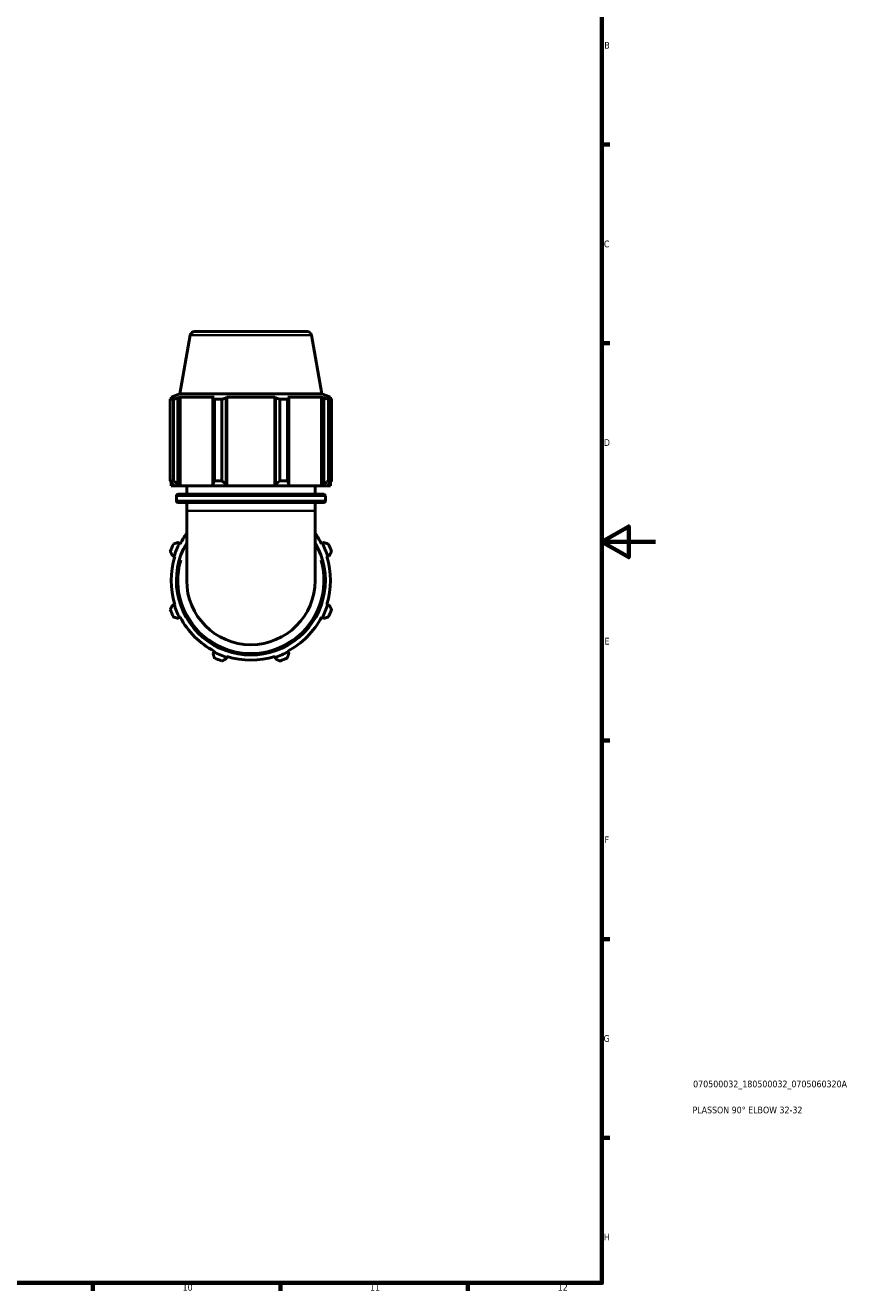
# Model space of a CAD drawing. Header units: millimetres. Extents: x 0 to 914, y 0 to 980.
# Tile 3 of 6: x 606 to 914, y 17 to 490. Entities that reach past the tile are written whole.
import ezdxf

# ---------------------------------------------------------------- set-up
doc = ezdxf.new("R2010")
doc.units = ezdxf.units.MM
for name, color, linetype, lineweight in [('Border (ISO)', 7, 'Continuous', 70), ('Title (ISO)', 7, 'Continuous', 50), ('Visible (ISO)', 7, 'Continuous', 50), ('Visible Narrow (ISO)', 7, 'Continuous', 35)]:
    doc.layers.add(name, color=color, linetype=linetype, lineweight=lineweight)
doc.styles.add('Note Text (ISO)', font='tahoma.ttf')

# ---------------------------------------------------------------- blocks, each defined once
blk = doc.blocks.new('Borders Default Border')
at = {"layer": 'Border (ISO)'}
for p, q in [((821, 445.5), (823.9, 445.5)), ((821, 371.25), (823.9, 371.25)), ((821, 222.75), (823.9, 222.75)), ((821, 148.5), (823.9, 148.5)), ((821, 74.25), (823.9, 74.25)), ((630.75, 20), (630.75, 17.1)), ((700.83, 20), (700.83, 17.1)), ((770.92, 20), (770.92, 17.1))]:
    blk.add_line(p, q, dxfattribs=at)
at = {"layer": 'Border (ISO)', "flags": 128}
for points in [[(20, 20), (20, 574), (821, 574), (821, 20), (20, 20)], [(841, 297), (821, 297), (831, 302.77), (831, 291.23), (821, 297)]]:
    blk.add_lwpolyline(points, dxfattribs=at)
at = {"layer": 'Border (ISO)', "color": 232, "true_color": 0xca0064, "char_height": 2.5, "attachment_point": 7, "style": 'Note Text (ISO)'}
for s, insert in [('B', (821.89, 481.37)), ('C', (821.73, 407.08)), ('D', (821.73, 332.88)), ('E', (821.94, 258.63)), ('F', (822, 184.38)), ('G', (821.61, 110.08)), ('H', (821.74, 35.88)), ('10', (664.29, 17.05)), ('11', (734.37, 17.1)), ('12', (804.46, 17.1))]:
    blk.add_mtext(s, dxfattribs=dict(at, insert=insert))
blk = doc.blocks.new('Title Blocks ISO')
at = {"layer": 'Title (ISO)', "color": 232, "true_color": 0xca0064, "style": 'Note Text (ISO)'}
for tag, p in [('PART_NUMBER_001', (34.08, 73.13)), ('DESCRIPTION_001', (33.84, 63.4))]:
    blk.add_attdef(tag, p, '', height=2.5, dxfattribs=at)

msp = doc.modelspace()

# ---------------------------------------------------------------- linework, layer by layer
at = {"layer": 'Visible (ISO)'}
for p, q in [((667.189, 374.25), (663.322, 352.322)), ((668.765, 375.572), (710.879, 375.572)), ((712.455, 374.25), (716.322, 352.322)), ((659.712, 319.832), (659.712, 350.32)), ((660.869, 350.32), (659.712, 350.32)), ((663.322, 352.322), (660.062, 351.135)), ((661.439, 351.135), (660.062, 351.135)), ((660.062, 350.523), (660.062, 351.135)), ((661.439, 351.135), (660.524, 350.786)), ((660.869, 350.32), (660.869, 319.832)), ((662.573, 350.786), (663.425, 351.135)), ((662.573, 318.552), (662.573, 350.786)), ((716.322, 352.322), (663.322, 352.322)), ((676.08, 351.135), (663.425, 351.135)), ((663.425, 317.912), (663.425, 351.135)), ((676.08, 351.135), (675.637, 350.786)), ((675.637, 350.786), (675.637, 318.552)), ((676.193, 319.832), (676.193, 350.32)), ((678.987, 350.32), (676.193, 350.32)), ((678.987, 350.32), (678.987, 319.832)), ((680.584, 350.786), (680.873, 351.135)), ((680.584, 318.552), (680.584, 350.786)), ((698.771, 351.135), (680.873, 351.135)), ((680.873, 317.912), (680.873, 351.135)), ((698.771, 351.135), (699.06, 350.786)), ((698.771, 317.912), (698.771, 351.135)), ((699.06, 350.786), (699.06, 318.552)), ((700.657, 319.832), (700.657, 350.32)), ((703.451, 350.32), (700.657, 350.32)), ((703.451, 350.32), (703.451, 319.832)), ((704.007, 350.786), (703.564, 351.135)), ((716.219, 351.135), (703.564, 351.135)), ((704.007, 318.552), (704.007, 350.786)), ((716.219, 351.135), (717.071, 350.786)), ((716.219, 317.912), (716.219, 351.135)), ((716.322, 352.322), (719.582, 351.135)), ((717.071, 350.786), (717.071, 318.552)), ((719.12, 350.786), (718.205, 351.135)), ((719.582, 351.135), (718.205, 351.135)), ((718.775, 319.832), (718.775, 350.32)), ((719.932, 350.32), (718.775, 350.32)), ((719.582, 350.523), (719.582, 351.135)), ((719.932, 350.32), (719.932, 319.832)), ((659.712, 319.832), (660.869, 319.832)), ((660.062, 317.912), (660.062, 319.274)), ((660.062, 317.912), (661.134, 317.912)), ((660.524, 318.552), (661.134, 317.912)), ((663.141, 317.912), (661.134, 317.912)), ((663.141, 317.912), (662.573, 318.552)), ((663.425, 317.912), (663.141, 317.912)), ((663.425, 317.912), (675.933, 317.912)), ((665.822, 314.812), (665.822, 317.912)), ((675.637, 318.552), (675.933, 317.912)), ((680.777, 317.912), (675.933, 317.912)), ((676.193, 319.832), (678.987, 319.832)), ((680.777, 317.912), (680.584, 318.552)), ((680.873, 317.912), (680.777, 317.912)), ((680.873, 317.912), (698.771, 317.912)), ((698.867, 317.912), (698.771, 317.912)), ((699.06, 318.552), (698.867, 317.912)), ((703.711, 317.912), (698.867, 317.912)), ((700.657, 319.832), (703.451, 319.832)), ((703.711, 317.912), (704.007, 318.552)), ((703.711, 317.912), (716.219, 317.912)), ((713.822, 314.812), (713.822, 317.912)), ((716.503, 317.912), (716.219, 317.912)), ((717.071, 318.552), (716.503, 317.912)), ((718.51, 317.912), (716.503, 317.912)), ((718.51, 317.912), (719.12, 318.552)), ((718.51, 317.912), (719.582, 317.912)), ((718.775, 319.832), (719.932, 319.832)), ((719.582, 317.912), (719.582, 319.274)), ((661.982, 312.352), (661.982, 314.172)), ((662.622, 314.812), (717.022, 314.812)), ((717.662, 312.352), (717.662, 314.172)), ((717.022, 311.712), (662.622, 311.712)), ((665.822, 308.572), (665.822, 311.712)), ((665.822, 308.572), (665.822, 282.572)), ((713.822, 308.572), (713.822, 311.712)), ((713.822, 282.572), (713.822, 308.572)), ((663.141, 296.461), (662.573, 296.757)), ((663.425, 296.313), (663.141, 296.461)), ((716.503, 296.461), (716.219, 296.313)), ((717.071, 296.757), (716.503, 296.461)), ((660.524, 291.809), (661.134, 291.617)), ((661.134, 291.617), (661.439, 291.521)), ((718.205, 291.521), (718.51, 291.617)), ((718.51, 291.617), (719.12, 291.809)), ((661.134, 273.527), (660.524, 273.334)), ((661.439, 273.623), (661.134, 273.527)), ((718.51, 273.527), (718.205, 273.623)), ((719.12, 273.334), (718.51, 273.527)), ((662.573, 268.387), (663.141, 268.682)), ((663.141, 268.682), (663.425, 268.83)), ((716.219, 268.83), (716.503, 268.682)), ((716.503, 268.682), (717.071, 268.387)), ((675.933, 255.891), (675.637, 255.323)), ((676.08, 256.174), (675.933, 255.891)), ((703.711, 255.891), (703.564, 256.174)), ((704.007, 255.323), (703.711, 255.891)), ((680.584, 253.274), (680.777, 253.884)), ((680.777, 253.884), (680.873, 254.189)), ((698.771, 254.189), (698.867, 253.884)), ((698.867, 253.884), (699.06, 253.274))]:
    msp.add_line(p, q, dxfattribs=at)
for centre, radius, start, end in [((668.765, 373.972), 1.6, 90, 170), ((710.879, 373.972), 1.6, 10, 90), ((662.622, 314.172), 0.64, 90, 180), ((662.622, 312.352), 0.64, 180, 270), ((717.022, 314.172), 0.64, 0, 90), ((717.022, 312.352), 0.64, 270, 0), ((689.822, 282.572), 29.76, 143.75068, 152.5), ((689.822, 282.572), 29.76, 27.5, 36.24932), ((689.822, 282.572), 32, 154.79198, 160.20802), ((689.822, 282.572), 30.08, 152.5, 162.5), ((689.822, 282.572), 27.84, 149.54969, 30.45031), ((689.822, 282.572), 30.08, 17.5, 27.5), ((689.822, 282.572), 32, 19.79198, 25.20802), ((689.822, 282.572), 29.76, 162.5, 197.5), ((689.822, 282.572), 29.76, 342.5, 17.5), ((689.822, 282.572), 24, 180, 0), ((689.822, 282.572), 32, 199.79198, 205.20802), ((689.822, 282.572), 30.08, 197.5, 207.5), ((689.822, 282.572), 30.08, 332.5, 342.5), ((689.822, 282.572), 32, 334.79198, 340.20802), ((689.822, 282.572), 29.76, 207.5, 242.5), ((689.822, 282.572), 29.76, 297.5, 332.5), ((689.822, 282.572), 30.08, 242.5, 252.5), ((689.822, 282.572), 30.08, 287.5, 297.5), ((689.822, 282.572), 32, 244.79198, 250.20802), ((689.822, 282.572), 29.76, 252.5, 287.5), ((689.822, 282.572), 32, 289.79198, 295.20802)]:
    msp.add_arc(centre, radius, start, end, dxfattribs=at)
for points, weights in [([(659.712, 350.32), (660.126, 350.562), (660.524, 350.786)], [1, 1.00207426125, 1.00333310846]), ([(662.573, 350.786), (661.739, 350.562), (660.869, 350.32)], [1.00333310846, 1.00207426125, 1]), ([(676.193, 350.32), (675.909, 350.562), (675.637, 350.786)], [1, 1.00207426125, 1.00333310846]), ([(680.584, 350.786), (679.802, 350.562), (678.987, 350.32)], [1.00333310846, 1.00207426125, 1]), ([(700.657, 350.32), (699.842, 350.562), (699.06, 350.786)], [1, 1.00207426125, 1.00333310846]), ([(704.007, 350.786), (703.735, 350.562), (703.451, 350.32)], [1.00333310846, 1.00207426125, 1]), ([(718.775, 350.32), (717.905, 350.562), (717.071, 350.786)], [1, 1.00207426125, 1.00333310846]), ([(719.12, 350.786), (719.518, 350.562), (719.932, 350.32)], [1.00333310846, 1.00207426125, 1]), ([(659.712, 319.832), (660.126, 319.166), (660.524, 318.552)], [1.01724040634, 1.0122063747, 1.00637505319]), ([(662.573, 318.552), (661.739, 319.166), (660.869, 319.832)], [1.00637505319, 1.0122063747, 1.01724040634]), ([(676.193, 319.832), (675.909, 319.166), (675.637, 318.552)], [1.01724040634, 1.0122063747, 1.00637505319]), ([(680.584, 318.552), (679.802, 319.166), (678.987, 319.832)], [1.00637505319, 1.0122063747, 1.01724040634]), ([(700.657, 319.832), (699.842, 319.166), (699.06, 318.552)], [1.01724040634, 1.0122063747, 1.00637505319]), ([(704.007, 318.552), (703.735, 319.166), (703.451, 319.832)], [1.00637505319, 1.0122063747, 1.01724040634]), ([(718.775, 319.832), (717.905, 319.166), (717.071, 318.552)], [1.01724040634, 1.0122063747, 1.00637505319]), ([(719.12, 318.552), (719.518, 319.166), (719.932, 319.832)], [1.00637505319, 1.0122063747, 1.01724040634]), ([(659.712, 293.407), (660.126, 292.592), (660.524, 291.809)], [1.01724040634, 1.0122063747, 1.00637505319]), ([(662.573, 296.757), (661.739, 296.484), (660.869, 296.201)], [1.00637505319, 1.0122063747, 1.01724040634]), ([(718.775, 296.201), (717.905, 296.484), (717.071, 296.757)], [1.01724040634, 1.0122063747, 1.00637505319]), ([(719.12, 291.809), (719.518, 292.592), (719.932, 293.407)], [1.00637505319, 1.0122063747, 1.01724040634]), ([(660.524, 273.334), (660.126, 272.552), (659.712, 271.736)], [1.00637505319, 1.0122063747, 1.01724040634]), ([(719.932, 271.736), (719.518, 272.552), (719.12, 273.334)], [1.01724040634, 1.0122063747, 1.00637505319]), ([(660.869, 268.943), (661.739, 268.659), (662.573, 268.387)], [1.01724040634, 1.0122063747, 1.00637505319]), ([(717.071, 268.387), (717.905, 268.659), (718.775, 268.943)], [1.00637505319, 1.0122063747, 1.01724040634]), ([(675.637, 255.323), (675.909, 254.488), (676.193, 253.619)], [1.00637505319, 1.0122063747, 1.01724040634]), ([(678.987, 252.462), (679.802, 252.876), (680.584, 253.274)], [1.01724040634, 1.0122063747, 1.00637505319]), ([(699.06, 253.274), (699.842, 252.876), (700.657, 252.462)], [1.00637505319, 1.0122063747, 1.01724040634]), ([(703.451, 253.619), (703.735, 254.488), (704.007, 255.323)], [1.01724040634, 1.0122063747, 1.00637505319])]:
    msp.add_rational_spline(points, weights, degree=2, dxfattribs=at)
at = {"layer": 'Visible Narrow (ISO)'}
for p, q in [((712.177, 374.25), (667.468, 374.25)), ((717.319, 314.172), (662.325, 314.172)), ((662.325, 312.352), (717.319, 312.352)), ((713.527, 308.572), (666.118, 308.572))]:
    msp.add_line(p, q, dxfattribs=at)
msp.add_arc((689.822, 282.572), 27.2, 163.73476, 16.26524, dxfattribs=at)

# ---------------------------------------------------------------- block references
msp.add_blockref('Borders Default Border', (0, 0))
msp.add_blockref('Title Blocks ISO', (821, 20)).add_auto_attribs({'PART_NUMBER_001': '070500032_180500032_0705060320A', 'DESCRIPTION_001': 'PLASSON 90° ELBOW 32-32'})

doc.saveas('drawing.dxf')
